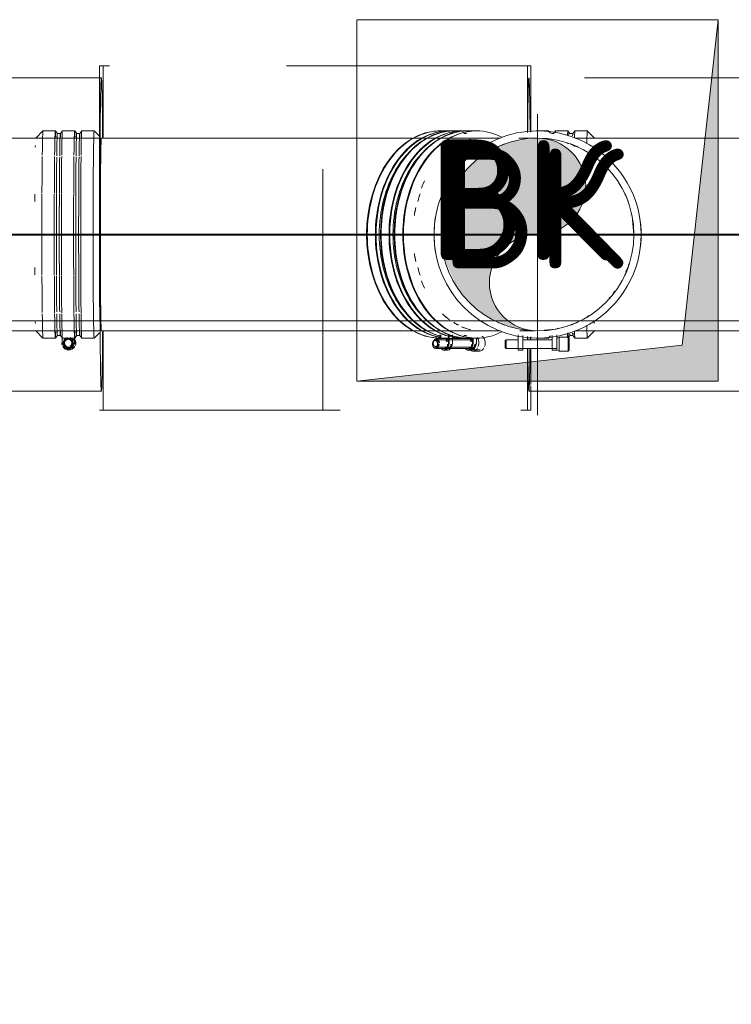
# Model space of a CAD drawing. Header units: millimetres. Extents: x 83162 to 161202, y 56220 to 105342.
# Tile 101 of 209: x 136965 to 137556, y 88383 to 89200. Entities that reach past the tile are written whole.
import ezdxf
from ezdxf import colors
from ezdxf.entities.mleader import LeaderData, LeaderLine
from ezdxf.math import Vec2, Vec3

# ---------------------------------------------------------------- set-up
doc = ezdxf.new("R2010")
doc.units = ezdxf.units.MM
for name, pattern in [('4_ Штрихпунктир_ 10 х 2 мм', [1400, 1000, -200, 0, -200]), ('ADSK_Осевая', [450, 250, -100, 0, -100]), ('ADSK_Штрих_ш2 п1_5', [350, 200, -150])]:
    doc.linetypes.add(name, pattern=pattern)
for name, color, linetype, lineweight in [('A-____-NOTE-TEXT', 5, 'Continuous', 9), ('A-DETL-GENF-OTLN', 7, 'Continuous', 9), ('M-EQPM-____-OTLN', 7, 'Continuous', 9), ('P-PIPE-____-CNTR', 7, 'ADSK_Осевая', 18), ('P-PIPE-____-OTLN', 7, 'Continuous', 50), ('S-GRID-____-OTLN', 7, 'Continuous', 9), ('Греющ. кабель', 204, 'Continuous', 50), ('ДЕВИ', 7, 'Continuous', 0)]:
    doc.layers.add(name, color=color, linetype=linetype, lineweight=lineweight)
doc.styles.add('GOST Common', font='GOST_Common.ttf', dxfattribs={"height": 100})
doc.styles.add('ДЕВИ', font='CS_Gost2304.shx', dxfattribs={"width": 0.8})

# ---------------------------------------------------------------- blocks, each defined once
blk = doc.blocks.new('АР_Канал вертикальный прямоугольный - ВК-6741383-ВКК_01_К3_З_ЭОМ_греющий кабель_')
at = {"layer": 'A-DETL-GENF-OTLN', "lineweight": 5, "true_color": 0xf4f4f4}
blk.add_hatch(color=7, dxfattribs=at).paths.add_polyline_path([(-150, -150), (-120, 120), (150, 150), (-150, 150), (-150, -65.2)])
at = {"layer": 'A-DETL-GENF-OTLN', "color": 254, "lineweight": 13, "true_color": 0xcccccc}
for p, q in [((150, 150), (-150, 150)), ((-150, 150), (-150, -150)), ((150, 150), (-150, 150)), ((-150, 150), (-150, -150)), ((-120, 120), (150, 150)), ((-120, 120), (150, 150)), ((150, -150), (150, 150)), ((-150, -150), (-120, 120)), ((-150, -150), (-120, 120)), ((-150, -150), (150, -150))]:
    blk.add_line(p, q, dxfattribs=at)
at = {"layer": 'M-EQPM-____-OTLN', "color": 254, "lineweight": 5, "true_color": 0xcccccc}
for p, q in [((-150, -150), (-150, 150)), ((-150, 150), (150, 150)), ((150, 150), (150, -150)), ((150, -150), (-150, -150))]:
    blk.add_line(p, q, dxfattribs=at)
blk = doc.blocks.new('240311_Наметкина 10_РД_АР_К3_R21_rvt-1-ВКК_01_К3_З_ЭОМ_греющий кабель_')
at = {"layer": 'M-EQPM-____-OTLN', "color": 254, "lineweight": 5, "true_color": 0xcccccc, "rotation": 180}
blk.add_blockref('АР_Канал вертикальный прямоугольный - ВК-6741383-ВКК_01_К3_З_ЭОМ_греющий кабель_', (137395, 89050), dxfattribs=at)
at = {"layer": 'A-____-NOTE-TEXT', "color": 254, "lineweight": 5, "true_color": 0xcccccc, "char_height": 100, "width": 200.4219, "attachment_point": 1, "style": 'GOST Common'}
for insert in [(137304.09, 89100.58), (137313.91, 89093.61)]:
    blk.add_mtext('ВК', dxfattribs=dict(at, insert=insert))
blk = doc.blocks.new('Наметкина 10_РД_АР_К3_Отделка_R21_rvt-1-ВКК_01_К3_З_ЭОМ_греющий кабель_')
at = {"layer": 'S-GRID-____-OTLN', "color": 254, "linetype": '4_ Штрихпунктир_ 10 х 2 мм', "lineweight": 5, "true_color": 0xcccccc}
blk.add_line((153009.86, 88950), (83961.54, 88950), dxfattribs=at)
blk = doc.blocks.new('Соединитель Norma Rapid - Соединитель Norma Rapid-V177-ВКК_01_К3_З_ЭОМ_греющий кабель_')
at = {"layer": 'P-PIPE-____-OTLN', "color": 8, "lineweight": 9, "true_color": 0x808080}
for p, q in [((136984.31, 89107.71), (136978.32, 89101.71)), ((136994.59, 89107.72), (136984.32, 89107.72)), ((136996.32, 89105.66), (136994.6, 89107.71)), ((136998.76, 89105.66), (136996.31, 89105.66)), ((137000.47, 89107.71), (136998.75, 89105.66)), ((137010.66, 89107.72), (137000.48, 89107.72)), ((137012.4, 89105.66), (137010.67, 89107.71)), ((137014.83, 89105.66), (137012.38, 89105.66)), ((137016.55, 89107.71), (137014.82, 89105.66)), ((137026.82, 89107.72), (137016.56, 89107.72)), ((137031.19, 89103.35), (137026.83, 89107.71)), ((136978.32, 88941.72), (136984.31, 88935.72)), ((136984.32, 88935.72), (136994.59, 88935.72)), ((136994.6, 88935.72), (136996.32, 88937.78)), ((136996.31, 88937.77), (136998.76, 88937.77)), ((136998.75, 88937.78), (137000.47, 88935.72)), ((137000.4, 88938.55), (137000.4, 88931.72)), ((137000.48, 88935.72), (137010.66, 88935.72)), ((137005.74, 88935.35), (137005.3, 88935.35)), ((137010.4, 88931.72), (137010.4, 88938.55)), ((137010.67, 88935.72), (137012.4, 88937.78)), ((137010.7, 88931.72), (137010.7, 88941.29)), ((137012.38, 88937.77), (137014.83, 88937.77)), ((137014.82, 88937.78), (137016.55, 88935.72)), ((137016.56, 88935.72), (137026.82, 88935.72)), ((137026.83, 88935.72), (137031.19, 88940.08)), ((137005.3, 88928.08), (137005.74, 88928.08)), ((137005.4, 88926.72), (137005.44, 88926.72)), ((137005.7, 88926.72), (137005.74, 88926.72)), ((137005.76, 88925.87), (137005.84, 88925.87))]:
    blk.add_line(p, q, dxfattribs=at)
for centre, major_axis, ratio, start_param, end_param in [((136984.32, 89021.72), (0, 86), 0.010444, 0, 0.698132), ((136994.59, 89021.72), (0, 86), 0.010444, 0, 0.698132), ((136994.59, 89021.72), (0, 86), 0.010444, 5.934119, 6.270737), ((136996.31, 89021.72), (0, 83.95), 0.010444, 0, 0.680809), ((136998.76, 89021.72), (0, 83.95), 0.010444, 0, 0.681626), ((136998.76, 89021.72), (0, 83.95), 0.010444, 6.011114, 6.283185), ((137000.48, 89021.72), (0, 86), 0.010444, 0, 0.698132), ((137010.66, 89021.72), (0, 86), 0.010444, 0, 0.698132), ((137010.66, 89021.72), (0, 86), 0.010444, 5.934119, 6.270737), ((137012.38, 89021.72), (0, 83.95), 0.010444, 0, 0.686173), ((137014.83, 89021.72), (0, 83.95), 0.010444, 0, 0.68699), ((137014.83, 89021.72), (0, 83.95), 0.010444, 6.011114, 6.283185), ((137016.56, 89021.72), (0, 86), 0.010444, 0, 0.698132), ((137026.82, 89021.72), (0, 86), 0.010444, 0, 0.717582), ((136978.32, 89021.72), (0, 80), 0.010444, 0, 0.010445), ((136978.32, 89021.72), (0, 80), 0.010444, 0.392699, 0.436834), ((137032.82, 89021.72), (0, 80), 0.010444, 0.392699, 0.436834), ((136984.32, 89021.72), (0, 86), 0.010444, 0.719785, 1.159997), ((136994.59, 89021.72), (0, 86), 0.010444, 0.71956, 1.162147), ((136996.31, 89021.72), (0, 83.95), 0.010444, 0.698132, 1.152248), ((136998.76, 89021.72), (0, 83.95), 0.010444, 0.698132, 1.152773), ((137000.48, 89021.72), (0, 86), 0.010444, 0.71943, 1.163382), ((137010.66, 89021.72), (0, 86), 0.010444, 0.719207, 1.165514), ((137012.38, 89021.72), (0, 83.95), 0.010444, 0.698132, 1.155697), ((137014.83, 89021.72), (0, 83.95), 0.010444, 0.698132, 1.156223), ((137016.56, 89021.72), (0, 86), 0.010444, 0.719077, 1.166749), ((137026.82, 89021.72), (0, 86), 0.010444, 0.718851, 1.168899), ((136978.32, 89021.72), (0, 80), 0.010444, 1.14081, 1.222232), ((136984.32, 89021.72), (0, 86), 0.010444, 1.170528, 1.566586), ((136994.59, 89021.72), (0, 86), 0.010444, 1.170426, 1.568841), ((136996.31, 89021.72), (0, 83.95), 0.010444, 1.160337, 1.569186), ((136998.76, 89021.72), (0, 83.95), 0.010444, 1.160312, 1.569737), ((137000.48, 89021.72), (0, 86), 0.010444, 1.170367, 1.570137), ((137010.66, 89021.72), (0, 86), 0.010444, 1.170266, 1.572373), ((137012.38, 89021.72), (0, 83.95), 0.010444, 1.160174, 1.572804), ((137014.83, 89021.72), (0, 83.95), 0.010444, 1.160149, 1.573355), ((137016.56, 89021.72), (0, 86), 0.010444, 1.170208, 1.573668), ((137026.82, 89021.72), (0, 86), 0.010444, 1.170106, 1.575924), ((137032.82, 89021.72), (0, 80), 0.010444, 1.133962, 1.222232), ((136984.32, 89021.72), (0, 86), 0.010444, 1.577138, 1.972892), ((136994.59, 89021.72), (0, 86), 0.010444, 1.577138, 1.975391), ((136996.31, 89021.72), (0, 83.95), 0.010444, 1.577293, 1.986001), ((136998.76, 89021.72), (0, 83.95), 0.010444, 1.577293, 1.986611), ((137000.48, 89021.72), (0, 86), 0.010444, 1.577138, 1.976826), ((137010.66, 89021.72), (0, 86), 0.010444, 1.577138, 1.979304), ((137012.38, 89021.72), (0, 83.95), 0.010444, 1.577293, 1.99001), ((137014.83, 89021.72), (0, 83.95), 0.010444, 1.577293, 1.990621), ((137016.56, 89021.72), (0, 86), 0.010444, 1.577138, 1.98074), ((137026.82, 89021.72), (0, 86), 0.010444, 1.577138, 1.983239), ((136978.32, 89021.72), (0, 80), 0.010444, 1.91936, 2.001318), ((137032.82, 89021.72), (0, 80), 0.010444, 1.91936, 2.007631), ((136984.32, 89021.72), (0, 86), 0.010444, 1.984578, 2.423881), ((136994.59, 89021.72), (0, 86), 0.010444, 1.984578, 2.426734), ((136996.31, 89021.72), (0, 83.95), 0.010444, 1.994977, 2.443461), ((136998.76, 89021.72), (0, 83.95), 0.010444, 1.994977, 2.443461), ((137000.48, 89021.72), (0, 86), 0.010444, 1.984578, 2.428373), ((137010.66, 89021.72), (0, 86), 0.010444, 1.984578, 2.431203), ((137012.38, 89021.72), (0, 83.95), 0.010444, 1.994977, 2.443461), ((137014.83, 89021.72), (0, 83.95), 0.010444, 1.994977, 2.443461), ((137016.56, 89021.72), (0, 86), 0.010444, 1.984578, 2.432842), ((137026.82, 89021.72), (0, 86), 0.010444, 1.984578, 2.435695), ((136984.32, 89021.72), (0, 86), 0.010444, 2.443461, 3.141593), ((136994.59, 89021.72), (0, 86), 0.010444, 2.443461, 3.141593), ((136996.31, 89021.72), (0, 83.95), 0.010444, 2.471312, 3.141593), ((136998.76, 89021.72), (0, 83.95), 0.010444, 2.471312, 3.141593), ((137000.48, 89021.72), (0, 86), 0.010444, 2.443461, 3.05219), ((137010.66, 89021.72), (0, 86), 0.010444, 2.443461, 3.141593), ((137012.38, 89021.72), (0, 83.95), 0.010444, 2.471312, 3.141593), ((137014.83, 89021.72), (0, 83.95), 0.010444, 2.471312, 3.141593), ((137016.56, 89021.72), (0, 86), 0.010444, 2.443461, 3.141593), ((137026.82, 89021.72), (0, 86), 0.010444, 2.443461, 3.141593), ((136978.32, 89021.72), (0, 80), 0.010444, 2.704758, 2.748894), ((136978.32, 89021.72), (0, 80), 0.010444, 3.131148, 3.141593), ((137032.82, 89021.72), (0, 80), 0.010444, 2.704758, 2.748894), ((136994.59, 89021.72), (0, 86), 0.010444, 3.154041, 3.490659), ((136998.76, 89021.72), (0, 83.95), 0.010444, 3.141593, 3.413664), ((137005.74, 88931.72), (0, 4.64), 0.999945, 0.247148, 2.198957), ((137005.3, 88931.72), (0, 3.64), 0.999945, 0, 2.37596), ((137005.4, 88931.72), (0, 4), 0.999945, 0, 3.141593), ((137005.7, 88931.72), (0, 4), 0.999945, 1.047198, 3.141593), ((137005.74, 88931.72), (0, 3.64), 0.999945, 0, 2.378975), ((137005.29, 88931.72), (0, 3.03), 0.999945, 0, 2.542605), ((137005.29, 88931.72), (0, 3.03), 0.999945, 3.722155, 6.283185), ((137005.3, 88931.72), (0, 3.64), 0.999945, 3.883675, 6.283185), ((137005.4, 88931.72), (0, 4), 0.999945, 3.141593, 6.283185), ((137005.74, 88931.72), (0, 3.64), 0.999945, 3.880752, 6.283185), ((137005.74, 88931.72), (0, 4.64), 0.999945, 5.016305, 6.031904), ((137010.66, 89021.72), (0, 86), 0.010444, 3.154041, 3.490659), ((137005.76, 88931.72), (0, 5.85), 0.999945, 4.358356, 5.235988), ((137005.84, 88931.72), (0, 5.85), 0.999945, 4.358141, 5.235988), ((137014.83, 89021.72), (0, 83.95), 0.010444, 3.141593, 3.413664), ((137005.76, 88931.72), (0, 5.85), 0.999945, 1.570796, 1.896498), ((137005.84, 88931.72), (0, 5.85), 0.999945, 1.554434, 1.896713), ((137005.4, 88931.72), (0, 5), 0.999945, 1.570796, 1.832596), ((137005.44, 88931.72), (0, 5), 0.999945, 1.570796, 1.832596), ((137005.76, 88931.72), (0, 5.85), 0.999945, 2.094395, 3.141593), ((137005.7, 88931.72), (0, 5), 0.999945, 1.570796, 1.832596), ((137005.74, 88931.72), (0, 5), 0.999945, 1.570796, 1.832596), ((137005.4, 88931.72), (0, 5), 0.999945, 2.094395, 3.141593), ((137005.44, 88931.72), (0, 5), 0.999945, 2.094395, 3.141593), ((137005.44, 88931.72), (0, 4), 0.999945, 1.308997, 3.141593), ((137005.7, 88931.72), (0, 5), 0.999945, 2.094395, 3.141593), ((137005.74, 88931.72), (0, 5), 0.999945, 2.094395, 3.141593), ((137005.74, 88931.72), (0, 4), 0.999945, 1.832596, 2.879793), ((137005.74, 88931.72), (0, 4.64), 0.999945, 2.351861, 3.141593), ((137005.3, 88931.72), (0, 3.64), 0.999945, 2.567155, 3.141593), ((137005.74, 88931.72), (0, 3.64), 0.999945, 2.567155, 3.141593), ((137005.3, 88931.72), (0, 3.64), 0.999945, 3.141593, 3.716031), ((137005.4, 88931.72), (0, 5), 0.999945, 3.141593, 4.18879), ((137005.44, 88931.72), (0, 4), 0.999945, 3.141593, 4.712389), ((137005.44, 88931.72), (0, 5), 0.999945, 3.141593, 4.18879), ((137005.7, 88931.72), (0, 4), 0.999945, 3.141593, 4.712389), ((137005.7, 88931.72), (0, 5), 0.999945, 3.141593, 4.18879), ((137005.74, 88931.72), (0, 3.64), 0.999945, 3.141593, 3.716031), ((137005.74, 88931.72), (0, 4.64), 0.999945, 3.141593, 3.931325), ((137005.74, 88931.72), (0, 5), 0.999945, 3.14281, 4.18879), ((137005.76, 88931.72), (0, 5.85), 0.999945, 3.141593, 4.18879), ((137005.74, 88931.72), (0, 4), 0.999945, 3.403392, 4.45059), ((137005.74, 88931.72), (0, 4.64), 0.999945, 4.408473, 4.712389), ((137005.4, 88931.72), (0, 5), 0.999945, 4.45059, 4.712389), ((137005.44, 88931.72), (0, 5), 0.999945, 4.45059, 4.712389), ((137005.7, 88931.72), (0, 5), 0.999945, 4.45059, 4.712389), ((137005.74, 88931.72), (0, 5), 0.999945, 4.45059, 4.712389)]:
    blk.add_ellipse(centre, major_axis=major_axis, ratio=ratio, start_param=start_param, end_param=end_param, dxfattribs=at)
blk = doc.blocks.new('Соединитель Norma Rapid - Соединитель Norma Rapid-V178-ВКК_01_К3_З_ЭОМ_греющий кабель_')
at = {"layer": 'P-PIPE-____-OTLN', "color": 8, "lineweight": 9, "true_color": 0x808080}
for p, q in [((137404.07, 89107.72), (137393.8, 89107.72)), ((137405.64, 89105.85), (137404.08, 89107.71)), ((137408.24, 89105.66), (137406.68, 89105.66)), ((137409.95, 89107.71), (137408.23, 89105.66)), ((137420.14, 89107.72), (137409.96, 89107.72)), ((137421.87, 89105.66), (137420.15, 89107.71)), ((137424.31, 89105.66), (137421.86, 89105.66)), ((137426.02, 89107.71), (137424.3, 89105.66)), ((137436.3, 89107.72), (137426.03, 89107.72)), ((137442.31, 89101.71), (137436.31, 89107.71)), ((137436.31, 88935.72), (137442.31, 88941.72)), ((137393.8, 88935.72), (137404.07, 88935.72)), ((137404.08, 88935.72), (137405.65, 88937.6)), ((137419.88, 88936.38), (137419.88, 88938.53)), ((137420.18, 88936.49), (137420.18, 88940.16)), ((137420.37, 88935.99), (137421.87, 88937.78)), ((137421.86, 88937.77), (137424.31, 88937.77)), ((137424.3, 88937.78), (137426.02, 88935.72)), ((137426.03, 88935.72), (137436.3, 88935.72))]:
    blk.add_line(p, q, dxfattribs=at)
for centre, major_axis, start_param, end_param in [((137393.8, 89021.72), (0, 86), 0, 0.010445), ((137404.07, 89021.72), (0, 86), 0, 0.106066), ((137404.07, 89021.72), (0, 86), 6.166507, 6.270737), ((137408.24, 89021.72), (0, 83.95), 0, 0.012448), ((137409.96, 89021.72), (0, 86), 0, 0.181241), ((137420.14, 89021.72), (0, 86), 0, 0.294874), ((137420.14, 89021.72), (0, 86), 5.980417, 6.270737), ((137421.86, 89021.72), (0, 83.95), 0, 0.127848), ((137424.31, 89021.72), (0, 83.95), 0, 0.216869), ((137424.31, 89021.72), (0, 83.95), 6.127417, 6.283185), ((137426.03, 89021.72), (0, 86), 0, 0.349066), ((137436.3, 89021.72), (0, 86), 0, 0.50345), ((137442.3, 89021.72), (0, 80), 0.392699, 0.436834), ((137442.3, 89021.72), (0, 80), 2.683214, 2.748894), ((137436.3, 89021.72), (0, 86), 2.637984, 3.141593), ((137393.8, 89021.72), (0, 86), 3.131148, 3.141593), ((137404.07, 89021.72), (0, 86), 3.035051, 3.141593), ((137404.07, 89021.72), (0, 86), 3.154041, 3.258739), ((137420.14, 89021.72), (0, 86), 2.846317, 3.091644), ((137420.14, 89021.72), (0, 86), 3.204403, 3.444754), ((137421.86, 89021.72), (0, 83.95), 2.958527, 3.141593), ((137424.31, 89021.72), (0, 83.95), 2.924383, 3.141593), ((137424.31, 89021.72), (0, 83.95), 3.193643, 3.360773), ((137426.03, 89021.72), (0, 86), 2.792527, 3.141593)]:
    blk.add_ellipse(centre, major_axis=major_axis, ratio=0.010444, start_param=start_param, end_param=end_param, dxfattribs=at)
blk = doc.blocks.new('Соединитель Norma Rapid - Соединитель Norma Rapid-V179-ВКК_01_К3_З_ЭОМ_греющий кабель_')
at = {"layer": 'P-PIPE-____-OTLN', "lineweight": 9}
for p, q in [((137321.7, 89107.72), (137314.44, 89107.72)), ((137324.65, 89105.66), (137322.92, 89105.66)), ((137333.07, 89107.72), (137325.87, 89107.72)), ((137336.02, 89105.66), (137334.29, 89105.66)), ((137344.49, 89107.72), (137337.24, 89107.72)), ((137309.24, 88934.31), (137308.93, 88933.88)), ((137340.82, 88935.35), (137311.04, 88935.35)), ((137314.44, 88935.72), (137321.7, 88935.72)), ((137314.58, 88938.53), (137314.58, 88935.35)), ((137321.65, 88931.72), (137321.65, 88938.53)), ((137322.92, 88937.77), (137324.65, 88937.77)), ((137324.37, 88938.53), (137324.37, 88931.72)), ((137325.87, 88935.72), (137333.07, 88935.72)), ((137334.29, 88937.77), (137336.02, 88937.77)), ((137337.24, 88935.72), (137344.49, 88935.72)), ((137341.63, 88931.72), (137341.63, 88935.72)), ((137344.36, 88935.9), (137344.36, 88931.72)), ((137308.93, 88929.56), (137309.24, 88929.12)), ((137311.04, 88928.08), (137340.82, 88928.08)), ((137318.11, 88926.72), (137320.84, 88926.72)), ((137338.1, 88926.72), (137340.82, 88926.72)), ((137338.77, 88928.1), (137339.61, 88927.15)), ((137342.2, 88925.87), (137347.4, 88925.87))]:
    blk.add_line(p, q, dxfattribs=at)
for centre, major_axis, start_param, end_param in [((137321.7, 89021.72), (0, 86), 0, 3.012097), ((137333.07, 89021.72), (0, 86), 0, 3.141593), ((137344.49, 89021.72), (0, 86), 0, 3.141593), ((137314.44, 89021.72), (0, 86), 0, 0.34897), ((137325.87, 89021.72), (0, 86), 0, 0.34897), ((137337.24, 89021.72), (0, 86), 0, 0.34897), ((137321.7, 89021.72), (0, 86), 6.253114, 6.283185), ((137333.07, 89021.72), (0, 86), 6.253114, 6.283185), ((137344.49, 89021.72), (0, 86), 5.934119, 6.283185), ((137314.44, 89021.72), (0, 86), 0.349066, 1.047143), ((137325.87, 89021.72), (0, 86), 0.349066, 0.698069), ((137337.24, 89021.72), (0, 86), 0.349066, 0.698069), ((137348.74, 89021.72), (0, 80), 0.348564, 0.436834), ((137322.92, 89021.72), (0, 83.95), 0.698132, 1.047143), ((137325.87, 89021.72), (0, 86), 0.698132, 1.047143), ((137334.29, 89021.72), (0, 83.95), 0.698132, 1.047143), ((137337.24, 89021.72), (0, 86), 0.698132, 1.047143), ((137314.44, 89021.72), (0, 86), 1.047198, 1.396213), ((137325.87, 89021.72), (0, 86), 1.047198, 1.396213), ((137337.24, 89021.72), (0, 86), 1.047198, 1.396213), ((137322.92, 89021.72), (0, 83.95), 1.047198, 1.396213), ((137334.29, 89021.72), (0, 83.95), 1.047198, 1.396213), ((137348.74, 89021.72), (0, 80), 1.133962, 1.222232), ((137314.44, 89021.72), (0, 86), 1.396263, 1.745281), ((137322.92, 89021.72), (0, 83.95), 1.396263, 1.745281), ((137325.87, 89021.72), (0, 86), 1.396263, 1.745281), ((137334.29, 89021.72), (0, 83.95), 1.396263, 1.745281), ((137337.24, 89021.72), (0, 86), 1.396263, 1.745281), ((137314.44, 89021.72), (0, 86), 1.745329, 2.09435), ((137322.92, 89021.72), (0, 83.95), 1.745329, 2.09435), ((137325.87, 89021.72), (0, 86), 1.745329, 2.09435), ((137334.29, 89021.72), (0, 83.95), 1.745329, 2.44342), ((137337.24, 89021.72), (0, 86), 1.745329, 2.09435), ((137348.74, 89021.72), (0, 80), 1.91936, 2.007631), ((137314.44, 89021.72), (0, 86), 2.094395, 2.44342), ((137322.92, 89021.72), (0, 83.95), 2.094395, 2.44342), ((137325.87, 89021.72), (0, 86), 2.094395, 2.44342), ((137337.24, 89021.72), (0, 86), 2.094395, 2.44342), ((137314.44, 89021.72), (0, 86), 2.443461, 3.133918), ((137325.87, 89021.72), (0, 86), 2.443461, 2.792494), ((137337.24, 89021.72), (0, 86), 2.443461, 2.792494), ((137348.74, 89021.72), (0, 80), 2.71656, 2.793029), ((137325.87, 89021.72), (0, 86), 2.792527, 2.952536), ((137310.43, 88931.72), (0, 3.03), 0, 3.141593), ((137311.04, 88931.72), (0, 3.64), 0, 1.433316), ((137310.43, 88931.72), (0, 3.03), 4.712389, 6.283185), ((137311.04, 88931.72), (0, 3.64), 4.712389, 6.283185), ((137337.24, 89021.72), (0, 86), 2.792527, 3.141593), ((137318.11, 88931.72), (0, 4), 0, 0.261799), ((137318.11, 88931.72), (0, 4), 3.141593, 6.283185), ((137325.87, 89021.72), (0, 86), 3.116458, 3.141593), ((137333.07, 89021.72), (0, 86), 3.141593, 3.171623), ((137338.1, 88931.72), (0, 4), 0, 0.261799), ((137338.1, 88931.72), (0, 4), 3.141593, 6.283185), ((137344.49, 89021.72), (0, 86), 3.141593, 3.490659), ((137342.2, 88931.72), (0, 5.85), 4.18879, 5.611695), ((137347.4, 88931.72), (0, 5.85), 4.18879, 5.974619), ((137310.43, 88931.72), (0, 3.03), 3.141593, 4.619651), ((137311.04, 88931.72), (0, 3.64), 3.141593, 4.316191), ((137318.11, 88931.72), (0, 5), 2.879793, 3.141593), ((137318.11, 88931.72), (0, 5), 3.141593, 4.712389), ((137320.84, 88931.72), (0, 5), 2.879793, 3.141593), ((137320.84, 88931.72), (0, 5), 3.141593, 4.712389), ((137320.84, 88931.72), (0, 4), 3.141593, 4.45059), ((137338.1, 88931.72), (0, 5), 2.879793, 3.141593), ((137338.1, 88931.72), (0, 5), 3.141593, 4.712389), ((137340.82, 88931.72), (0, 5), 2.879793, 3.141593), ((137340.82, 88931.72), (0, 5), 3.141593, 4.712389), ((137340.82, 88931.72), (0, 4.64), 3.141593, 4.712389), ((137340.82, 88931.72), (0, 4), 3.403392, 4.45059)]:
    blk.add_ellipse(centre, major_axis=major_axis, ratio=0.707107, start_param=start_param, end_param=end_param, dxfattribs=at)
blk = doc.blocks.new('ВК_Чугун_Безраструбная_Отвод - SML-V180-ВКК_01_К3_З_ЭОМ_греющий кабель_')
at = {"layer": 'P-PIPE-____-OTLN', "color": 46, "lineweight": 9, "true_color": 0x785107}
for p, q in [((137348.15, 89101.72), (137364.19, 89101.72)), ((137462.35, 89064.26), (137463.81, 89062.55)), ((137437.51, 88954.36), (137435.84, 88952.92))]:
    blk.add_line(p, q, dxfattribs=at)
at = {"layer": 'P-PIPE-____-OTLN', "color": 46, "lineweight": 9, "true_color": 0x785107, "flags": 128}
for points in [[(137379.37, 89101.72), (137387.99, 89101.72), (137394.79, 89101.72)], [(137419.39, 89097.47), (137422.07, 89097.01), (137426.23, 89094.64)], [(137441.9, 89085.72), (137445.94, 89083.41), (137447.94, 89081.08)], [(137472.73, 89039.08), (137473.56, 89036.87), (137475.01, 89021.72)], [(137470.76, 88997.34), (137470.3, 88994.66), (137467.94, 88990.52)], [(137459, 88974.82), (137456.7, 88970.79), (137454.38, 88968.8)], [(137364.19, 88941.72), (137354.03, 88941.72), (137348.15, 88941.72)], [(137393.06, 88941.72), (137390.27, 88941.72), (137380.21, 88941.72)], [(137412.35, 88944), (137410.16, 88943.17), (137400.51, 88942.25)]]:
    blk.add_lwpolyline(points, dxfattribs=at)
at = {"layer": 'P-PIPE-____-OTLN', "color": 46, "lineweight": 9, "true_color": 0x785107}
for start_param, end_param in [(0.151, 0.261751), (0.52359, 0.60219), (0.480976, 0.52355), (0.359981, 0.406148), (0.980644, 1.047149), (1.047195, 1.069467), (1.308996, 1.371105), (1.288131, 1.308949), (1.770386, 1.832547), (1.832598, 1.853407), (2.072073, 2.094347), (2.0944, 2.160853), (2.539364, 2.617946), (2.617991, 2.660573), (2.735438, 2.781596), (2.8502, 2.879745), (2.879792, 2.990548)]:
    blk.add_ellipse((137348.15, 89021.72), major_axis=(0, 80), ratio=0.707107, start_param=start_param, end_param=end_param, dxfattribs=at)
blk = doc.blocks.new('Соединитель Norma Rapid1 - Соединитель Norma Rapid 2-V181-ВКК_01_К3_З_ЭОМ_греющий кабель_')
at = {"layer": 'P-PIPE-____-OTLN', "lineweight": 9}
for p, q in [((137321.11, 89107.72), (137313.86, 89107.72)), ((137324.06, 89105.66), (137322.33, 89105.66)), ((137332.48, 89107.72), (137325.28, 89107.72)), ((137335.43, 89105.66), (137333.7, 89105.66)), ((137343.91, 89107.72), (137336.65, 89107.72)), ((137308.65, 88933.32), (137308.34, 88932.88)), ((137340.23, 88934.35), (137310.45, 88934.36)), ((137313.85, 88935.72), (137321.11, 88935.72)), ((137313.98, 88938.53), (137313.98, 88935.35)), ((137321.06, 88930.72), (137321.06, 88938.53)), ((137322.33, 88937.77), (137324.06, 88937.77)), ((137325.28, 88935.72), (137332.48, 88935.72)), ((137333.7, 88937.77), (137335.43, 88937.77)), ((137336.65, 88935.72), (137343.9, 88935.72)), ((137341.04, 88930.72), (137341.04, 88935.72)), ((137308.34, 88928.56), (137308.65, 88928.12)), ((137310.45, 88927.08), (137340.23, 88927.08)), ((137317.52, 88925.72), (137320.25, 88925.72)), ((137337.51, 88925.72), (137340.23, 88925.72)), ((137338.18, 88927.1), (137339.02, 88926.15)), ((137341.61, 88924.87), (137346.81, 88924.87))]:
    blk.add_line(p, q, dxfattribs=at)
for centre, major_axis, start_param, end_param in [((137313.85, 89021.72), (0, 86), 6.28316, 9.42473), ((137325.28, 89021.72), (0, 86), 6.28316, 9.235725), ((137336.65, 89021.72), (0, 86), 6.28316, 9.42473), ((137321.11, 89021.72), (0, 86), 6.28316, 6.632203), ((137332.48, 89021.72), (0, 86), 6.28316, 6.632203), ((137343.91, 89021.72), (0, 86), 6.28316, 6.632203), ((137321.11, 89021.72), (0, 86), 0.349051, 0.698083), ((137332.48, 89021.72), (0, 86), 0.349051, 0.698083), ((137343.91, 89021.72), (0, 86), 0.349051, 0.698083), ((137321.11, 89021.72), (0, 86), 0.698124, 1.047149), ((137332.48, 89021.72), (0, 86), 0.698124, 1.047149), ((137343.91, 89021.72), (0, 86), 0.698124, 1.047149), ((137321.11, 89021.72), (0, 86), 1.047194, 1.396215), ((137332.48, 89021.72), (0, 86), 1.047194, 1.396215), ((137343.91, 89021.72), (0, 86), 1.047194, 1.396215), ((137321.11, 89021.72), (0, 86), 1.396263, 1.745281), ((137332.48, 89021.72), (0, 86), 1.396263, 1.745281), ((137343.91, 89021.72), (0, 86), 1.396263, 1.745281), ((137321.11, 89021.72), (0, 86), 1.745332, 2.094347), ((137332.48, 89021.72), (0, 86), 1.745332, 2.094347), ((137343.91, 89021.72), (0, 86), 1.745332, 2.094347), ((137321.11, 89021.72), (0, 86), 2.094402, 2.443413), ((137332.48, 89021.72), (0, 86), 2.094402, 2.443413), ((137343.91, 89021.72), (0, 86), 2.094402, 2.443413), ((137321.11, 89021.72), (0, 86), 2.443475, 2.792479), ((137332.48, 89021.72), (0, 86), 2.443475, 2.792479), ((137343.91, 89021.72), (0, 86), 2.443475, 2.792479), ((137321.11, 89021.72), (0, 86), 2.792574, 3.021964), ((137309.84, 88930.72), (0, 3.03), 0.000048, 3.141641), ((137310.45, 88930.72), (0, 3.64), 0.21816, 1.433338), ((137309.84, 88930.72), (0, 3.03), 3.141641, 6.283234), ((137332.48, 89021.72), (0, 86), 2.792574, 2.95254), ((137317.52, 88930.72), (0, 4), 5.236036, 5.759635), ((137343.91, 89021.72), (0, 86), 2.792574, 3.141544), ((137332.48, 89021.72), (0, 86), 3.00554, 3.141544), ((137337.51, 88930.72), (0, 4), 5.236036, 5.759635), ((137310.45, 88930.72), (0, 3.64), 1.708299, 3.141618), ((137310.45, 88930.72), (0, 3.64), 3.141641, 4.712437), ((137317.52, 88930.72), (0, 5), 2.356243, 3.141618), ((137317.52, 88930.72), (0, 4), 2.879842, 3.141618), ((137317.52, 88930.72), (0, 4), 3.141641, 4.712437), ((137317.52, 88930.72), (0, 5), 3.141641, 4.712437), ((137320.25, 88930.72), (0, 5), 2.356243, 3.141618), ((137320.25, 88930.72), (0, 4), 2.879842, 3.141618), ((137320.25, 88930.72), (0, 4), 3.141641, 4.712437), ((137320.25, 88930.72), (0, 5), 3.141641, 4.712437), ((137337.51, 88930.72), (0, 5), 2.356243, 3.141618), ((137337.51, 88930.72), (0, 4), 2.879842, 3.141618), ((137337.51, 88930.72), (0, 4), 3.141641, 4.712437), ((137337.51, 88930.72), (0, 5), 3.141641, 4.712437), ((137340.23, 88930.72), (0, 5), 2.356243, 3.141618), ((137340.23, 88930.72), (0, 4.64), 2.476425, 3.141641), ((137341.61, 88930.72), (0, 5.85), 2.466654, 3.141618), ((137340.23, 88930.72), (0, 4), 2.879842, 3.141618), ((137340.23, 88930.72), (0, 5), 3.141641, 4.712437), ((137340.23, 88930.72), (0, 3.64), 3.141641, 4.712437), ((137340.23, 88930.72), (0, 4.64), 3.141641, 4.712437), ((137340.23, 88930.72), (0, 4), 3.40344, 4.450638), ((137341.61, 88930.72), (0, 5.85), 3.141641, 4.188838), ((137346.81, 88930.72), (0, 5.85), 3.141641, 4.188838)]:
    blk.add_ellipse(centre, major_axis=major_axis, ratio=0.707107, start_param=start_param, end_param=end_param, dxfattribs=at)
blk = doc.blocks.new('Соединитель Norma Rapid1 - Соединитель Norma Rapid 2-V182-ВКК_01_К3_З_ЭОМ_греющий кабель_')
at = {"layer": 'P-PIPE-____-OTLN', "lineweight": 9}
for p, q in [((137368.09, 88933.75), (137368.08, 88927.69)), ((137368.08, 88927.69), (137368.09, 88933.75)), ((137368.95, 88934.36), (137368.09, 88933.75)), ((137378.95, 88934.36), (137368.95, 88934.36)), ((137368.95, 88927.09), (137368.95, 88934.36)), ((137378.95, 88930.72), (137378.95, 88938.53)), ((137382.8, 88937.87), (137382.8, 88930.72)), ((137407.22, 88934.36), (137382.8, 88934.36)), ((137407.22, 88930.72), (137407.22, 88937.87)), ((137411.07, 88938.53), (137411.07, 88930.72)), ((137413.01, 88936.57), (137411.07, 88935.36)), ((137420.37, 88936.57), (137413.01, 88936.57)), ((137413.01, 88924.87), (137413.01, 88936.57)), ((137421.23, 88935.72), (137420.37, 88936.57)), ((137420.37, 88924.87), (137420.37, 88936.57)), ((137421.23, 88935.72), (137421.23, 88925.72)), ((137421.23, 88925.72), (137421.23, 88935.72)), ((137368.08, 88927.69), (137368.95, 88927.09)), ((137368.95, 88927.09), (137411.07, 88927.08)), ((137378.95, 88930.72), (137378.95, 88926.72)), ((137378.95, 88925.72), (137378.95, 88930.72)), ((137378.95, 88927.19), (137378.95, 88925.72)), ((137378.95, 88926.72), (137378.95, 88926.86)), ((137378.95, 88925.72), (137382.8, 88925.72)), ((137382.8, 88926.72), (137382.8, 88930.72)), ((137382.8, 88930.72), (137382.8, 88925.72)), ((137382.8, 88925.72), (137382.8, 88927.19)), ((137382.8, 88926.86), (137382.8, 88926.72)), ((137407.22, 88930.72), (137407.22, 88926.72)), ((137407.22, 88925.72), (137407.22, 88930.72)), ((137407.22, 88927.18), (137407.22, 88925.72)), ((137407.22, 88926.72), (137407.22, 88926.86)), ((137407.22, 88925.72), (137411.07, 88925.72)), ((137411.07, 88930.72), (137411.07, 88925.72)), ((137411.07, 88926.08), (137411.07, 88930.72)), ((137411.07, 88926.86), (137411.07, 88929.69)), ((137411.07, 88926.08), (137413.01, 88924.87)), ((137420.37, 88924.87), (137421.23, 88925.72)), ((137413.01, 88924.87), (137420.37, 88924.87))]:
    blk.add_line(p, q, dxfattribs=at)
for radius, start, end in [(86, 89.99804, 269.99804), (86, 269.99804, 89.99804), (80, 109.96336, 115.03359), (80, 64.96336, 70.03359), (80, 154.96708, 160.02987), (80, 19.96703, 25.02987), (86, 169.99804, 189.99804), (86, 169.99804, 189.99804), (86, 169.99804, 189.99804), (86, 169.99804, 189.99804), (86, 169.99804, 189.99804), (86, 349.99804, 9.99804), (86, 349.99804, 9.99804), (86, 349.99804, 9.99804), (86, 349.99804, 9.99804), (86, 349.99804, 9.99804), (80, 199.9723, 205.02461), (80, 334.97235, 340.02461), (80, 244.97607, 250.02089), (80, 289.97607, 295.02089)]:
    blk.add_arc((137395.01, 89021.72), radius, start, end, dxfattribs=at)

msp = doc.modelspace()

# ---------------------------------------------------------------- hatches: boundary and pattern name
at = {"layer": 'P-PIPE-____-OTLN', "true_color": 0x007f00}
msp.add_hatch(color=96, dxfattribs=at).paths.add_polyline_path([(137384.66, 88943.08), (137375.01, 88947.08), (137366.73, 88953.44), (137360.37, 88961.72), (137356.37, 88971.37), (137355.01, 88981.72), (137356.37, 88992.07), (137360.37, 89001.72), (137366.73, 89010), (137375.01, 89016.36), (137384.66, 89020.36), (137408.76, 89024.49), (137415.01, 89027.08), (137423.3, 89033.44), (137429.65, 89041.72), (137433.65, 89051.37), (137434.88, 89062.76), (137433.65, 89072.07), (137429.65, 89081.72), (137423.3, 89090), (137415.01, 89096.36), (137405.36, 89100.36), (137395.01, 89101.72), (137374.31, 89098.99), (137355.01, 89091), (137338.44, 89078.29), (137325.73, 89061.72), (137317.74, 89042.43), (137315.06, 89021.35), (137317.74, 89001.01), (137327.1, 88979.94), (137338.44, 88965.15), (137355.01, 88952.44), (137375.49, 88944.29)])

# ---------------------------------------------------------------- linework, layer by layer
at = {"layer": 'P-PIPE-____-CNTR', "color": 46, "lineweight": 9, "true_color": 0x785107}
for p, q in [((137395.01, 88871.72), (137395.01, 89171.72)), ((137245.01, 89021.72), (137545.01, 89021.72))]:
    msp.add_line(p, q, dxfattribs=at)
at = {"layer": 'P-PIPE-____-OTLN', "color": 46, "linetype": 'ADSK_Штрих_ш2 п1_5', "lineweight": 9, "true_color": 0x785107}
for p, q in [((137386.67, 89161.72), (137031.19, 89161.72)), ((137031.19, 89161.72), (137031.19, 88875.87)), ((137216.61, 88875.87), (137216.61, 89161.72)), ((137386.67, 89106.25), (137386.67, 89161.72)), ((137389.47, 89161.72), (137386.67, 89161.72)), ((137389.47, 89147.3), (137389.47, 89161.72)), ((137032.82, 89151.72), (136146.43, 89151.72)), ((137634.08, 89151.72), (137387.8, 89151.72)), ((137386.67, 88934.36), (137386.67, 88937.19)), ((137386.67, 88875.87), (137386.67, 88927.08)), ((137389.47, 88875.87), (137389.47, 88896.12)), ((135886.43, 88891.72), (137032.82, 88891.72)), ((137387.8, 88891.72), (137634.08, 88891.72)), ((137031.19, 88875.87), (137386.67, 88875.87)), ((137386.67, 88875.87), (137389.47, 88875.87))]:
    msp.add_line(p, q, dxfattribs=at)
at = {"layer": 'P-PIPE-____-OTLN', "color": 43, "linetype": 'ADSK_Штрих_ш2 п1_5', "lineweight": 9, "true_color": 0xbba883}
for p, q in [((137389.47, 89161.72), (137031.19, 89161.72)), ((137034.45, 89101.72), (137034.45, 89161.72)), ((137389.47, 89134.32), (137389.47, 89147.19)), ((137389.47, 89113.67), (137389.47, 89134.12)), ((137389.47, 89106.74), (137389.47, 89113.38)), ((137034.45, 88875.87), (137034.45, 88941.72)), ((137389.47, 88934.36), (137389.47, 88936.7)), ((137389.47, 88909.15), (137389.47, 88927.08)), ((137389.47, 88897.12), (137389.47, 88909.03)), ((137031.19, 88875.87), (137389.47, 88875.87))]:
    msp.add_line(p, q, dxfattribs=at)
at = {"layer": 'P-PIPE-____-OTLN', "color": 43, "lineweight": 9, "true_color": 0xbba883}
for p, q in [((137031.19, 89101.72), (136096.43, 89101.72)), ((137168.37, 89101.72), (137032.82, 89101.72)), ((137278.32, 89101.72), (137122.82, 89101.72)), ((137632.39, 89101.72), (137425.84, 89101.72)), ((135936.43, 88941.72), (137031.19, 88941.72)), ((137032.82, 88941.72), (137168.37, 88941.72)), ((137122.82, 88941.72), (137278.32, 88941.72)), ((137425.83, 88941.72), (137632.39, 88941.72))]:
    msp.add_line(p, q, dxfattribs=at)
at = {"layer": 'P-PIPE-____-OTLN', "color": 46, "lineweight": 9, "true_color": 0x785107}
for p, q in [((137310.2, 89101.72), (137278.32, 89101.72)), ((137348.15, 89101.72), (137310.2, 89101.72)), ((137278.32, 88941.72), (137310.2, 88941.72)), ((137310.2, 88941.72), (137348.15, 88941.72))]:
    msp.add_line(p, q, dxfattribs=at)
for centre, radius, start, end in [((137395.01, 89021.72), 80, 0, 180), ((137395.01, 89061.72), 40, 270, 90), ((137395.01, 89021.72), 80, 180, 0), ((137395.01, 88981.72), 40, 90, 270)]:
    msp.add_arc(centre, radius, start, end, dxfattribs=at)
at = {"layer": 'P-PIPE-____-OTLN', "color": 43, "linetype": 'ADSK_Штрих_ш2 п1_5', "lineweight": 9, "true_color": 0xbba883}
for centre, start_param, end_param in [((137032.82, 89021.72), 0.004174, 1.57497), ((137032.82, 89021.72), 5.381908, 6.283185), ((137387.8, 89021.72), 6.022245, 6.282896), ((137387.8, 89021.72), 5.760055, 6.020741), ((137387.8, 89021.72), 5.498172, 5.758329), ((137387.8, 89021.72), 5.429585, 5.495972), ((137032.82, 89021.72), 1.57497, 3.145767), ((137032.82, 89021.72), 3.424086, 4.043013), ((137387.8, 89021.72), 3.971349, 3.995221), ((137387.8, 89021.72), 3.665379, 3.892692), ((137387.8, 89021.72), 3.141593, 3.664218), ((137032.82, 89021.72), 3.145767, 3.407566)]:
    msp.add_ellipse(centre, major_axis=(0, 130), ratio=0.010444, start_param=start_param, end_param=end_param, dxfattribs=at)
at = {"layer": 'P-PIPE-____-OTLN', "color": 254, "linetype": 'ADSK_Штрих_ш2 п1_5', "lineweight": 9, "true_color": 0xeee9e0}
msp.add_ellipse((137032.82, 89021.72), major_axis=(0, 130), ratio=0.010444, start_param=0, end_param=0.004174, dxfattribs=at)
at = {"layer": 'P-PIPE-____-OTLN', "color": 46, "linetype": 'ADSK_Штрих_ш2 п1_5', "lineweight": 9, "true_color": 0x785107}
for start_param, end_param in [(0, 0.857059), (2.284443, 2.311794), (2.390562, 3.141303)]:
    msp.add_ellipse((137387.8, 89021.72), major_axis=(0, 130), ratio=0.010444, start_param=start_param, end_param=end_param, dxfattribs=at)
at = {"layer": 'P-PIPE-____-OTLN', "color": 43, "lineweight": 9, "true_color": 0xbba883}
for start_param, end_param in [(0, 0.371986), (0, 0.371986), (0.435832, 1.134965), (0.435832, 1.134965), (1.22123, 1.570796), (1.22123, 1.570796), (1.570796, 1.920363), (1.570796, 1.920363), (2.006628, 2.705761), (2.006628, 2.705761), (2.769607, 3.141593), (2.769607, 3.141593)]:
    msp.add_ellipse((137032.82, 89021.72), major_axis=(0, 80), ratio=0.010444, start_param=start_param, end_param=end_param, dxfattribs=at)
at = {"layer": 'P-PIPE-____-OTLN', "color": 46, "lineweight": 9, "true_color": 0x785107}
for start_param, end_param in [(0.151022, 0.291368), (0.480998, 0.602209), (0.359989, 0.406151), (0.980692, 1.069493), (1.288158, 1.371156), (1.770437, 1.853434), (2.072099, 2.160901), (2.539384, 2.660595), (2.735442, 2.781604), (2.850225, 2.99057)]:
    msp.add_ellipse((137348.15, 89021.72), major_axis=(0, 80), ratio=0.707107, start_param=start_param, end_param=end_param, dxfattribs=at)
at = {"layer": 'P-PIPE-____-OTLN', "color": 254, "linetype": 'ADSK_Штрих_ш2 п1_5', "lineweight": 9, "true_color": 0xddd3c1}
msp.add_ellipse((137032.82, 89021.72), major_axis=(0, 130), ratio=0.010444, start_param=3.407566, end_param=3.424086, dxfattribs=at)
at = {"layer": 'Греющ. кабель'}
msp.add_line((137932.25, 89021.73), (135048.69, 89020.79), dxfattribs=at)

# ---------------------------------------------------------------- block references
at = {"lineweight": 5}
for name in ['Наметкина 10_РД_АР_К3_Отделка_R21_rvt-1-ВКК_01_К3_З_ЭОМ_греющий кабель_', '240311_Наметкина 10_РД_АР_К3_R21_rvt-1-ВКК_01_К3_З_ЭОМ_греющий кабель_']:
    msp.add_blockref(name, (0, 0), dxfattribs=at)
at = {"layer": 'P-PIPE-____-OTLN', "color": 8, "lineweight": 9, "true_color": 0x808080}
for name in ['Соединитель Norma Rapid - Соединитель Norma Rapid-V177-ВКК_01_К3_З_ЭОМ_греющий кабель_', 'Соединитель Norma Rapid - Соединитель Norma Rapid-V178-ВКК_01_К3_З_ЭОМ_греющий кабель_']:
    msp.add_blockref(name, (0, 0), dxfattribs=at)
at = {"layer": 'P-PIPE-____-OTLN', "lineweight": 9}
for name in ['Соединитель Norma Rapid1 - Соединитель Norma Rapid 2-V181-ВКК_01_К3_З_ЭОМ_греющий кабель_', 'Соединитель Norma Rapid - Соединитель Norma Rapid-V179-ВКК_01_К3_З_ЭОМ_греющий кабель_', 'Соединитель Norma Rapid1 - Соединитель Norma Rapid 2-V182-ВКК_01_К3_З_ЭОМ_греющий кабель_']:
    msp.add_blockref(name, (0, 0), dxfattribs=at)
at = {"layer": 'P-PIPE-____-OTLN', "color": 46, "lineweight": 9, "true_color": 0x785107}
msp.add_blockref('ВК_Чугун_Безраструбная_Отвод - SML-V180-ВКК_01_К3_З_ЭОМ_греющий кабель_', (0, 0), dxfattribs=at)

# ---------------------------------------------------------------- leaders
at = {"layer": 'ДЕВИ', "color": 7}
ml = msp.add_multileader_mtext('Standard', dxfattribs=at)
ml.set_content('{\\C7;ГК3.17\\PЭлектроподогрев трубы\\PДЕВИ Iceguard-18  8м  144Вт. 230В \\PУчасток 17.}', color=5, style='ДЕВИ')
ml.set_leader_properties()
ml.build(insert=Vec2(0, 0))
ml.multileader.update_dxf_attribs({"text_left_attachment_type": 5, "text_right_attachment_type": 5, "dogleg_length": 1, "arrow_head_size": 50})
ctx = ml.context
ctx.base_point, ctx.char_height, ctx.arrow_head_size, ctx.landing_gap_size, ctx.plane_origin = Vec3(136905.18, 85482.02), 200, 50, 0, Vec3(150400.42, 93625.61)
ctx.left_attachment, ctx.right_attachment = 5, 5
notes = []
notes.append((ctx, [(1, (1, 1, 0), (136904.18, 85482.02), (1, 0), 1, [(0, [(135399.5, 88467.62)], 0, [])])]))
ctx.mtext.insert, ctx.mtext.width, ctx.mtext.flow_direction = Vec3(136905.18, 86722.02), 5715.1114, 5
for ctx, leaders in notes:
    for number, flags, end, landing, length, lines in leaders:
        leader = LeaderData()
        leader.index, (leader.has_last_leader_line, leader.has_dogleg_vector, leader.attachment_direction) = number, flags
        leader.last_leader_point, leader.dogleg_vector, leader.dogleg_length = Vec3(end), Vec3(landing), length
        for number, points, colour, breaks in lines:
            line = LeaderLine()
            line.index, line.vertices, line.color, line.breaks = number, Vec3.list(points), colors.encode_raw_color(colour), breaks
            leader.lines.append(line)
        ctx.leaders.append(leader)

doc.saveas('drawing.dxf')
